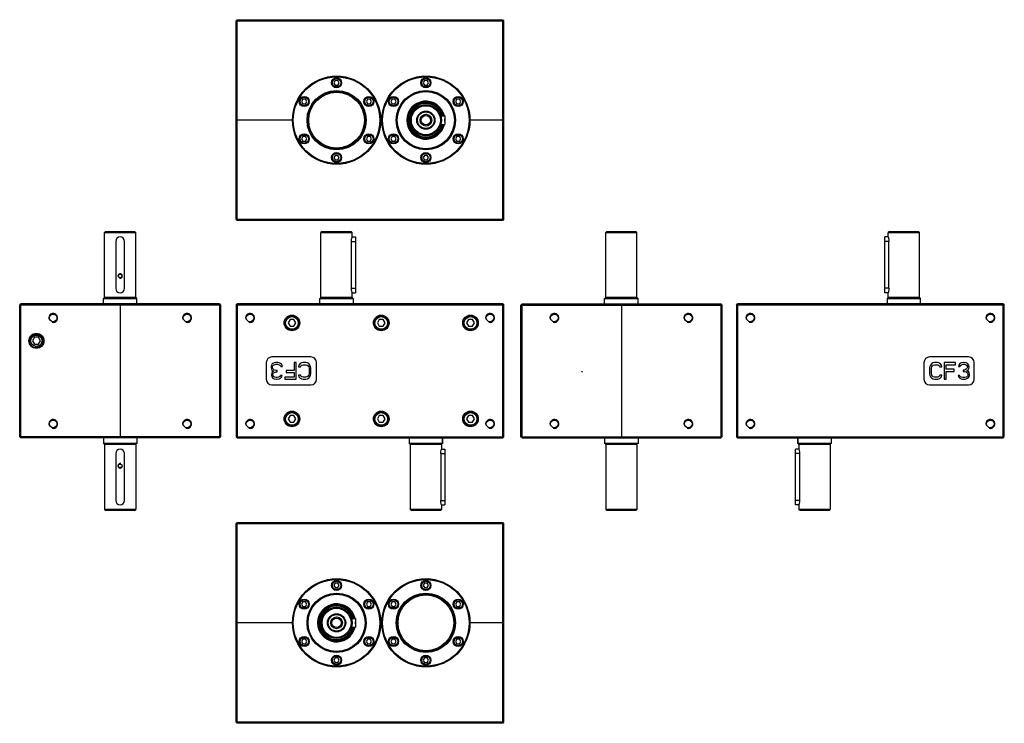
# Model space of a CAD drawing. Header units: millimetres. Extents: x -225 to 657, y -91 to 539.
import ezdxf

# ---------------------------------------------------------------- set-up
doc = ezdxf.new("R2010")
doc.units = ezdxf.units.MM
doc.header["$LTSCALE"] = 23.1
doc.layers.get('0').update_dxf_attribs({"linetype": 'CONTINUOUS'})
for name, color, linetype in [('ASSI', 7, 'CONTINUOUS'), ('NORMALIZZATI', 7, 'CONTINUOUS'), ('PRT_SUPERFICI', 7, 'CONTINUOUS')]:
    doc.layers.add(name, color=color, linetype=linetype)

msp = doc.modelspace()

# ---------------------------------------------------------------- linework, layer by layer
at = {"color": 7, "linetype": 'Continuous'}
for p, q in [((-31.51, 538.09), (-30.51, 539.09)), ((-30.51, 538.09), (-31.01, 538.59)), ((-30.51, 539.09), (207.49, 539.09)), ((208.49, 538.09), (207.49, 539.09)), ((207.49, 538.09), (207.99, 538.59)), ((-31.51, 360.09), (-31.51, 538.09)), ((-30.51, 360.09), (-30.51, 538.09)), ((-30.51, 538.09), (207.49, 538.09)), ((207.49, 360.09), (207.49, 538.09)), ((208.49, 360.09), (208.49, 538.09)), ((57.33, 484.59), (56.18, 482.59)), ((56.18, 482.59), (57.33, 480.59)), ((59.64, 484.59), (57.33, 484.59)), ((57.33, 480.59), (59.64, 480.59)), ((60.8, 482.59), (59.64, 484.59)), ((59.64, 480.59), (60.8, 482.59)), ((137.33, 484.59), (136.18, 482.59)), ((136.18, 482.59), (137.33, 480.59)), ((139.64, 484.59), (137.33, 484.59)), ((137.33, 480.59), (139.64, 480.59)), ((140.8, 482.59), (139.64, 484.59)), ((139.64, 480.59), (140.8, 482.59)), ((28.32, 467.84), (27.17, 465.84)), ((30.63, 467.84), (28.32, 467.84)), ((31.78, 465.84), (30.63, 467.84)), ((86.34, 467.84), (85.19, 465.84)), ((88.65, 467.84), (86.34, 467.84)), ((89.81, 465.84), (88.65, 467.84)), ((108.32, 467.84), (107.17, 465.84)), ((110.63, 467.84), (108.32, 467.84)), ((111.78, 465.84), (110.63, 467.84)), ((166.34, 467.84), (165.19, 465.84)), ((168.65, 467.84), (166.34, 467.84)), ((169.81, 465.84), (168.65, 467.84)), ((27.17, 465.84), (28.32, 463.84)), ((28.32, 463.84), (30.63, 463.84)), ((30.63, 463.84), (31.78, 465.84)), ((85.19, 465.84), (86.34, 463.84)), ((86.34, 463.84), (88.65, 463.84)), ((88.65, 463.84), (89.81, 465.84)), ((107.17, 465.84), (108.32, 463.84)), ((108.32, 463.84), (110.63, 463.84)), ((110.63, 463.84), (111.78, 465.84)), ((165.19, 465.84), (166.34, 463.84)), ((166.34, 463.84), (168.65, 463.84)), ((168.65, 463.84), (169.81, 465.84)), ((19.24, 449.09), (-31.51, 449.09)), ((99.24, 449.09), (97.74, 449.09)), ((208.49, 449.09), (177.74, 449.09)), ((28.32, 434.34), (27.17, 432.34)), ((27.17, 432.34), (28.32, 430.34)), ((30.63, 434.34), (28.32, 434.34)), ((31.78, 432.34), (30.63, 434.34)), ((30.63, 430.34), (31.78, 432.34)), ((86.34, 434.34), (85.19, 432.34)), ((85.19, 432.34), (86.34, 430.34)), ((88.65, 434.34), (86.34, 434.34)), ((89.81, 432.34), (88.65, 434.34)), ((88.65, 430.34), (89.81, 432.34)), ((108.32, 434.34), (107.17, 432.34)), ((107.17, 432.34), (108.32, 430.34)), ((110.63, 434.34), (108.32, 434.34)), ((111.78, 432.34), (110.63, 434.34)), ((110.63, 430.34), (111.78, 432.34)), ((166.34, 434.34), (165.19, 432.34)), ((165.19, 432.34), (166.34, 430.34)), ((168.65, 434.34), (166.34, 434.34)), ((169.81, 432.34), (168.65, 434.34)), ((168.65, 430.34), (169.81, 432.34)), ((28.32, 430.34), (30.63, 430.34)), ((86.34, 430.34), (88.65, 430.34)), ((108.32, 430.34), (110.63, 430.34)), ((166.34, 430.34), (168.65, 430.34)), ((57.33, 417.59), (56.18, 415.59)), ((56.18, 415.59), (57.33, 413.59)), ((59.64, 417.59), (57.33, 417.59)), ((60.8, 415.59), (59.64, 417.59)), ((59.64, 413.59), (60.8, 415.59)), ((137.33, 417.59), (136.18, 415.59)), ((136.18, 415.59), (137.33, 413.59)), ((139.64, 417.59), (137.33, 417.59)), ((140.8, 415.59), (139.64, 417.59)), ((139.64, 413.59), (140.8, 415.59)), ((57.33, 413.59), (59.64, 413.59)), ((137.33, 413.59), (139.64, 413.59)), ((-31.51, 360.09), (-30.51, 359.09)), ((-30.51, 360.09), (-31.01, 359.59)), ((207.49, 360.09), (-30.51, 360.09)), ((207.49, 359.09), (-30.51, 359.09)), ((207.49, 360.09), (207.99, 359.59)), ((207.49, 359.09), (208.49, 360.09)), ((-148.44, 349.5), (-149.44, 348.5)), ((-149.44, 348.5), (-121.44, 348.5)), ((-148.44, 349.5), (-122.44, 349.5)), ((-122.44, 349.5), (-121.44, 348.5)), ((45.49, 349.5), (44.49, 348.5)), ((44.49, 290.5), (44.49, 348.5)), ((44.49, 348.5), (72.49, 348.5)), ((45.49, 349.5), (71.49, 349.5)), ((71.49, 349.5), (72.49, 348.5)), ((72.49, 344.5), (72.49, 348.5)), ((300.65, 349.5), (299.65, 348.5)), ((299.65, 348.5), (327.65, 348.5)), ((300.65, 349.5), (326.65, 349.5)), ((326.65, 349.5), (327.65, 348.5)), ((553.78, 349.5), (552.78, 348.5)), ((552.78, 344.5), (552.78, 348.5)), ((552.78, 348.5), (580.78, 348.5)), ((553.78, 349.5), (579.78, 349.5)), ((579.78, 349.5), (580.78, 348.5)), ((580.78, 290.5), (580.78, 348.5)), ((71.9, 298.5), (71.9, 340.5)), ((553.36, 298.5), (553.36, 340.5)), ((72.49, 290.5), (72.49, 294.5)), ((552.78, 290.5), (552.78, 294.5)), ((-225.44, 283.5), (-224.44, 284.5)), ((-225.44, 165.5), (-225.44, 283.5)), ((-224.94, 284), (-224.44, 283.5)), ((-46.44, 284.5), (-224.44, 284.5)), ((-224.44, 165.5), (-224.44, 283.5)), ((-46.44, 283.5), (-224.44, 283.5)), ((-150.44, 284.5), (-150.44, 289.5)), ((-150.44, 289.5), (-120.44, 289.5)), ((-149.44, 290.5), (-121.44, 290.5)), ((-135.44, 284.5), (-135.44, 164.5)), ((-120.44, 284.5), (-120.44, 289.5)), ((-46.44, 284.5), (-45.44, 283.5)), ((-46.44, 283.5), (-45.94, 284)), ((-46.44, 283.5), (-46.44, 165.5)), ((-45.44, 283.5), (-45.44, 165.5)), ((-31.51, 283.5), (-30.51, 284.5)), ((-31.51, 283.5), (-31.51, 165.5)), ((-31.01, 284), (-30.51, 283.5)), ((207.49, 284.5), (-30.51, 284.5)), ((-30.51, 283.5), (-30.51, 165.5)), ((207.49, 283.5), (-30.51, 283.5)), ((43.49, 284.5), (43.49, 289.5)), ((43.49, 289.5), (73.49, 289.5)), ((44.49, 290.5), (72.49, 290.5)), ((73.49, 289.5), (73.49, 284.5)), ((207.49, 284.5), (208.49, 283.5)), ((207.49, 283.5), (207.99, 284)), ((207.49, 165.5), (207.49, 283.5)), ((208.49, 165.5), (208.49, 283.5)), ((224.65, 284.5), (223.65, 283.5)), ((223.65, 165.5), (223.65, 283.5)), ((224.65, 283.5), (224.15, 284)), ((224.65, 284.5), (402.65, 284.5)), ((224.65, 165.5), (224.65, 283.5)), ((224.65, 283.5), (402.65, 283.5)), ((298.65, 284.5), (298.65, 289.5)), ((298.65, 289.5), (328.65, 289.5)), ((299.65, 290.5), (327.65, 290.5)), ((313.65, 284.5), (313.65, 164.5)), ((328.65, 284.5), (328.65, 289.5)), ((402.65, 284.5), (403.65, 283.5)), ((402.65, 283.5), (403.15, 284)), ((402.65, 283.5), (402.65, 165.5)), ((403.65, 283.5), (403.65, 165.5)), ((416.78, 283.5), (417.78, 284.5)), ((416.78, 283.5), (416.78, 165.5)), ((417.28, 284), (417.78, 283.5)), ((655.78, 284.5), (417.78, 284.5)), ((417.78, 283.5), (417.78, 165.5)), ((655.78, 283.5), (417.78, 283.5)), ((551.78, 289.5), (551.78, 284.5)), ((551.78, 289.5), (581.78, 289.5)), ((552.78, 290.5), (580.78, 290.5)), ((581.78, 284.5), (581.78, 289.5)), ((655.78, 284.5), (656.78, 283.5)), ((656.28, 284), (655.78, 283.5)), ((655.78, 165.5), (655.78, 283.5)), ((656.78, 165.5), (656.78, 283.5)), ((16.76, 270.5), (15.02, 267.5)), ((15.02, 267.5), (16.76, 264.5)), ((20.22, 270.5), (16.76, 270.5)), ((21.95, 267.5), (20.22, 270.5)), ((20.22, 264.5), (21.95, 267.5)), ((96.76, 270.5), (95.02, 267.5)), ((95.02, 267.5), (96.76, 264.5)), ((100.22, 270.5), (96.76, 270.5)), ((101.95, 267.5), (100.22, 270.5)), ((100.22, 264.5), (101.95, 267.5)), ((176.76, 270.5), (175.02, 267.5)), ((175.02, 267.5), (176.76, 264.5)), ((180.22, 270.5), (176.76, 270.5)), ((181.95, 267.5), (180.22, 270.5)), ((180.22, 264.5), (181.95, 267.5)), ((16.76, 264.5), (20.22, 264.5)), ((96.76, 264.5), (100.22, 264.5)), ((176.76, 264.5), (180.22, 264.5)), ((0.05, 229.45), (-0.23, 228.49)), ((0.61, 230.4), (0.05, 229.45)), ((1.46, 231.04), (0.61, 230.4)), ((2.58, 231.68), (1.46, 231.04)), ((1.46, 229.13), (2.02, 229.77)), ((2.02, 229.77), (2.58, 230.09)), ((3.71, 232), (2.58, 231.68)), ((2.58, 230.09), (3.99, 230.4)), ((5.96, 232), (3.71, 232)), ((3.99, 230.4), (5.67, 230.4)), ((5.67, 230.4), (7.08, 230.09)), ((7.08, 231.68), (5.96, 232)), ((8.21, 231.04), (7.08, 231.68)), ((7.08, 230.09), (7.64, 229.77)), ((7.64, 229.77), (8.21, 229.13)), ((9.05, 230.4), (8.21, 231.04)), ((9.61, 229.45), (9.05, 230.4)), ((9.89, 228.49), (9.61, 229.45)), ((20.58, 232), (20.58, 224.98)), ((22.27, 232), (20.58, 232)), ((22.27, 217), (22.27, 232)), ((24.8, 229.77), (24.52, 228.17)), ((25.92, 231.04), (24.8, 229.77)), ((27.05, 231.68), (25.92, 231.04)), ((26.49, 229.13), (27.33, 229.77)), ((28.46, 232), (27.05, 231.68)), ((27.33, 229.77), (28.46, 230.09)), ((30.99, 232), (28.46, 232)), ((28.46, 230.09), (30.99, 230.09)), ((32.39, 231.68), (30.99, 232)), ((30.99, 230.09), (32.11, 229.77)), ((32.11, 229.77), (32.96, 229.13)), ((33.52, 231.04), (32.39, 231.68)), ((34.64, 229.77), (33.52, 231.04)), ((35.21, 228.49), (34.64, 229.77)), ((590.62, 229.77), (590.06, 228.49)), ((591.75, 231.04), (590.62, 229.77)), ((592.87, 231.68), (591.75, 231.04)), ((592.31, 229.13), (593.15, 229.77)), ((594.28, 232), (592.87, 231.68)), ((593.15, 229.77), (594.28, 230.09)), ((596.81, 232), (594.28, 232)), ((594.28, 230.09), (596.81, 230.09)), ((598.22, 231.68), (596.81, 232)), ((596.81, 230.09), (597.94, 229.77)), ((597.94, 229.77), (598.78, 229.13)), ((599.34, 231.04), (598.22, 231.68)), ((600.47, 229.77), (599.34, 231.04)), ((600.75, 228.17), (600.47, 229.77)), ((613.12, 232), (603, 232)), ((603, 232), (603, 217)), ((604.69, 230.09), (613.12, 230.09)), ((604.69, 225.94), (604.69, 230.09)), ((613.12, 230.09), (613.12, 232)), ((615.94, 229.77), (615.65, 228.49)), ((617.06, 231.04), (615.94, 229.77)), ((618.19, 231.68), (617.06, 231.04)), ((617.06, 228.49), (617.62, 229.45)), ((617.62, 229.45), (618.47, 230.09)), ((620.15, 232), (618.19, 231.68)), ((618.47, 230.09), (619.87, 230.4)), ((619.87, 230.4), (621, 230.4)), ((620.72, 232), (620.15, 232)), ((622.69, 231.68), (620.72, 232)), ((621, 230.4), (622.4, 230.09)), ((622.4, 230.09), (623.25, 229.45)), ((623.81, 231.04), (622.69, 231.68)), ((623.25, 229.45), (623.81, 228.49)), ((624.94, 229.77), (623.81, 231.04)), ((625.22, 228.49), (624.94, 229.77)), ((-0.23, 228.49), (-0.23, 227.21)), ((-0.23, 227.21), (0.05, 225.94)), ((0.05, 225.94), (0.61, 224.98)), ((0.33, 222.43), (0.05, 221.15)), ((0.05, 221.15), (0.05, 220.51)), ((0.89, 223.38), (0.33, 222.43)), ((0.61, 224.98), (2.02, 224.34)), ((2.02, 224.34), (0.89, 223.38)), ((1.17, 228.49), (1.46, 229.13)), ((1.17, 227.21), (1.17, 228.49)), ((1.74, 225.94), (1.17, 227.21)), ((1.46, 221.15), (2.02, 222.43)), ((1.46, 220.51), (1.46, 221.15)), ((2.58, 225.3), (1.74, 225.94)), ((2.02, 222.43), (2.58, 223.06)), ((4.27, 224.98), (2.58, 225.3)), ((2.58, 223.06), (4.27, 223.7)), ((5.39, 224.98), (4.27, 224.98)), ((4.27, 223.7), (5.39, 223.7)), ((5.39, 223.7), (5.39, 224.98)), ((8.21, 229.13), (8.49, 228.49)), ((8.49, 228.49), (9.89, 228.49)), ((13.27, 224.98), (13.27, 223.06)), ((20.58, 224.98), (13.27, 224.98)), ((13.27, 223.06), (20.58, 223.06)), ((20.58, 223.06), (20.58, 218.92)), ((24.52, 228.17), (26.21, 228.17)), ((24.52, 220.83), (24.8, 219.23)), ((26.21, 220.83), (24.52, 220.83)), ((26.21, 228.17), (26.49, 229.13)), ((26.49, 219.87), (26.21, 220.83)), ((32.96, 229.13), (33.52, 228.17)), ((33.52, 220.83), (32.96, 219.87)), ((33.52, 228.17), (33.8, 226.89)), ((33.8, 222.11), (33.52, 220.83)), ((33.8, 226.89), (33.8, 222.11)), ((35.49, 226.89), (35.21, 228.49)), ((35.21, 220.51), (35.49, 222.11)), ((35.49, 222.11), (35.49, 226.89)), ((590.06, 228.49), (589.78, 226.89)), ((589.78, 226.89), (589.78, 222.11)), ((589.78, 222.11), (590.06, 220.51)), ((591.47, 226.89), (591.75, 228.17)), ((591.47, 222.11), (591.47, 226.89)), ((591.75, 220.83), (591.47, 222.11)), ((591.75, 228.17), (592.31, 229.13)), ((592.31, 219.87), (591.75, 220.83)), ((598.78, 229.13), (599.06, 228.17)), ((599.06, 220.83), (598.78, 219.87)), ((599.06, 228.17), (600.75, 228.17)), ((600.75, 220.83), (599.06, 220.83)), ((600.47, 219.23), (600.75, 220.83)), ((612, 225.94), (604.69, 225.94)), ((604.69, 224.02), (612, 224.02)), ((604.69, 217), (604.69, 224.02)), ((612, 224.02), (612, 225.94)), ((615.65, 228.49), (617.06, 228.49)), ((621, 225.3), (619.87, 225.3)), ((619.87, 225.3), (619.87, 224.02)), ((619.87, 224.02), (621, 224.02)), ((622.69, 225.94), (621, 225.3)), ((621, 224.02), (622.69, 223.7)), ((623.25, 226.58), (622.69, 225.94)), ((622.69, 223.7), (623.53, 223.06)), ((623.81, 227.85), (623.25, 226.58)), ((623.25, 224.66), (624.37, 225.62)), ((624.65, 224.02), (623.25, 224.66)), ((623.53, 223.06), (624.09, 221.79)), ((623.81, 228.49), (623.81, 227.85)), ((624.09, 221.79), (624.09, 220.51)), ((624.37, 225.62), (624.94, 226.58)), ((625.22, 223.06), (624.65, 224.02)), ((624.94, 226.58), (625.22, 227.85)), ((625.22, 227.85), (625.22, 228.49)), ((625.5, 221.79), (625.22, 223.06)), ((625.5, 220.51), (625.5, 221.79)), ((0.05, 220.51), (0.33, 219.23)), ((0.33, 219.23), (1.46, 217.96)), ((2.02, 219.55), (1.46, 220.51)), ((1.46, 217.96), (2.58, 217.32)), ((2.86, 218.92), (2.02, 219.55)), ((2.58, 217.32), (4.55, 217)), ((4.27, 218.6), (2.86, 218.92)), ((5.39, 218.6), (4.27, 218.6)), ((4.55, 217), (5.11, 217)), ((5.11, 217), (7.08, 217.32)), ((6.8, 218.92), (5.39, 218.6)), ((7.64, 219.55), (6.8, 218.92)), ((7.08, 217.32), (8.21, 217.96)), ((8.21, 220.51), (7.64, 219.55)), ((9.61, 220.51), (8.21, 220.51)), ((8.21, 217.96), (9.33, 219.23)), ((9.33, 219.23), (9.61, 220.51)), ((12.14, 218.92), (12.14, 217)), ((20.58, 218.92), (12.14, 218.92)), ((12.14, 217), (22.27, 217)), ((24.8, 219.23), (25.92, 217.96)), ((25.92, 217.96), (27.05, 217.32)), ((27.33, 219.23), (26.49, 219.87)), ((27.05, 217.32), (28.46, 217)), ((28.46, 218.92), (27.33, 219.23)), ((30.99, 218.92), (28.46, 218.92)), ((28.46, 217), (30.99, 217)), ((32.11, 219.23), (30.99, 218.92)), ((30.99, 217), (32.39, 217.32)), ((32.96, 219.87), (32.11, 219.23)), ((32.39, 217.32), (33.52, 217.96)), ((33.52, 217.96), (34.64, 219.23)), ((34.64, 219.23), (35.21, 220.51)), ((590.06, 220.51), (590.62, 219.23)), ((590.62, 219.23), (591.75, 217.96)), ((591.75, 217.96), (592.87, 217.32)), ((593.15, 219.23), (592.31, 219.87)), ((592.87, 217.32), (594.28, 217)), ((594.28, 218.92), (593.15, 219.23)), ((596.81, 218.92), (594.28, 218.92)), ((594.28, 217), (596.81, 217)), ((597.94, 219.23), (596.81, 218.92)), ((596.81, 217), (598.22, 217.32)), ((598.78, 219.87), (597.94, 219.23)), ((598.22, 217.32), (599.34, 217.96)), ((599.34, 217.96), (600.47, 219.23)), ((603, 217), (604.69, 217)), ((616.78, 220.51), (615.37, 220.51)), ((615.37, 220.51), (615.65, 219.55)), ((615.65, 219.55), (616.22, 218.6)), ((616.22, 218.6), (617.06, 217.96)), ((617.06, 219.87), (616.78, 220.51)), ((617.62, 219.23), (617.06, 219.87)), ((617.06, 217.96), (618.19, 217.32)), ((618.19, 218.92), (617.62, 219.23)), ((619.59, 218.6), (618.19, 218.92)), ((618.19, 217.32), (619.31, 217)), ((619.31, 217), (621.56, 217)), ((621.28, 218.6), (619.59, 218.6)), ((622.69, 218.92), (621.28, 218.6)), ((621.56, 217), (622.69, 217.32)), ((623.25, 219.23), (622.69, 218.92)), ((622.69, 217.32), (623.81, 217.96)), ((623.81, 219.87), (623.25, 219.23)), ((624.09, 220.51), (623.81, 219.87)), ((623.81, 217.96), (624.65, 218.6)), ((624.65, 218.6), (625.22, 219.55)), ((625.22, 219.55), (625.5, 220.51)), ((16.76, 184.5), (15.02, 181.5)), ((15.02, 181.5), (16.76, 178.5)), ((20.22, 184.5), (16.76, 184.5)), ((16.76, 178.5), (20.22, 178.5)), ((21.95, 181.5), (20.22, 184.5)), ((20.22, 178.5), (21.95, 181.5)), ((96.76, 184.5), (95.02, 181.5)), ((95.02, 181.5), (96.76, 178.5)), ((100.22, 184.5), (96.76, 184.5)), ((96.76, 178.5), (100.22, 178.5)), ((101.95, 181.5), (100.22, 184.5)), ((100.22, 178.5), (101.95, 181.5)), ((176.76, 184.5), (175.02, 181.5)), ((175.02, 181.5), (176.76, 178.5)), ((180.22, 184.5), (176.76, 184.5)), ((176.76, 178.5), (180.22, 178.5)), ((181.95, 181.5), (180.22, 184.5)), ((180.22, 178.5), (181.95, 181.5)), ((-224.44, 164.5), (-225.44, 165.5)), ((-224.44, 165.5), (-224.94, 165)), ((-46.44, 165.5), (-224.44, 165.5)), ((-46.44, 164.5), (-224.44, 164.5)), ((-120.44, 159.5), (-150.44, 159.5)), ((-45.94, 165), (-46.44, 165.5)), ((-46.44, 164.5), (-45.44, 165.5)), ((-30.51, 164.5), (-31.51, 165.5)), ((-31.01, 165), (-30.51, 165.5)), ((-30.51, 165.5), (207.49, 165.5)), ((-30.51, 164.5), (207.49, 164.5)), ((123.49, 164.5), (123.49, 159.5)), ((153.49, 159.5), (123.49, 159.5)), ((153.49, 159.5), (153.49, 164.5)), ((207.99, 165), (207.49, 165.5)), ((207.49, 164.5), (208.49, 165.5)), ((224.65, 164.5), (223.65, 165.5)), ((224.65, 165.5), (224.15, 165)), ((224.65, 165.5), (402.65, 165.5)), ((224.65, 164.5), (402.65, 164.5)), ((328.65, 159.5), (298.65, 159.5)), ((402.65, 165.5), (403.15, 165)), ((402.65, 164.5), (403.65, 165.5)), ((417.78, 164.5), (416.78, 165.5)), ((417.78, 165.5), (417.28, 165)), ((417.78, 165.5), (655.78, 165.5)), ((417.78, 164.5), (655.78, 164.5)), ((471.78, 159.5), (471.78, 164.5)), ((501.78, 159.5), (471.78, 159.5)), ((501.78, 164.5), (501.78, 159.5)), ((656.28, 165), (655.78, 165.5)), ((655.78, 164.5), (656.78, 165.5)), ((-121.44, 158.5), (-149.44, 158.5)), ((152.49, 158.5), (124.49, 158.5)), ((124.49, 158.5), (124.49, 100.5)), ((151.9, 150.5), (151.9, 108.5)), ((152.49, 158.5), (152.49, 154.5)), ((327.65, 158.5), (299.65, 158.5)), ((472.78, 158.5), (472.78, 154.5)), ((500.78, 158.5), (472.78, 158.5)), ((473.36, 150.5), (473.36, 108.5)), ((500.78, 158.5), (500.78, 100.5)), ((-121.44, 100.5), (-149.44, 100.5)), ((-148.44, 99.5), (-149.44, 100.5)), ((-122.44, 99.5), (-148.44, 99.5)), ((-122.44, 99.5), (-121.44, 100.5)), ((152.49, 100.5), (124.49, 100.5)), ((125.49, 99.5), (124.49, 100.5)), ((151.49, 99.5), (125.49, 99.5)), ((151.49, 99.5), (152.49, 100.5)), ((152.49, 104.5), (152.49, 100.5)), ((327.65, 100.5), (299.65, 100.5)), ((300.65, 99.5), (299.65, 100.5)), ((326.65, 99.5), (300.65, 99.5)), ((326.65, 99.5), (327.65, 100.5)), ((472.78, 104.5), (472.78, 100.5)), ((473.78, 99.5), (472.78, 100.5)), ((500.78, 100.5), (472.78, 100.5)), ((499.78, 99.5), (473.78, 99.5)), ((499.78, 99.5), (500.78, 100.5)), ((-31.51, 87.87), (-30.51, 88.87)), ((-30.51, 87.87), (-31.01, 88.37)), ((-30.51, 88.87), (207.49, 88.87)), ((208.49, 87.87), (207.49, 88.87)), ((207.49, 87.87), (207.99, 88.37)), ((-31.51, -90.13), (-31.51, 87.87)), ((-30.51, -90.13), (-30.51, 87.87)), ((-30.51, 87.87), (207.49, 87.87)), ((207.49, -90.13), (207.49, 87.87)), ((208.49, -90.13), (208.49, 87.87)), ((57.33, 34.37), (56.18, 32.37)), ((56.18, 32.37), (57.33, 30.37)), ((59.64, 34.37), (57.33, 34.37)), ((57.33, 30.37), (59.64, 30.37)), ((60.8, 32.37), (59.64, 34.37)), ((59.64, 30.37), (60.8, 32.37)), ((137.33, 34.37), (136.18, 32.37)), ((136.18, 32.37), (137.33, 30.37)), ((139.64, 34.37), (137.33, 34.37)), ((137.33, 30.37), (139.64, 30.37)), ((140.8, 32.37), (139.64, 34.37)), ((139.64, 30.37), (140.8, 32.37)), ((28.32, 17.62), (27.17, 15.62)), ((27.17, 15.62), (28.32, 13.62)), ((30.63, 17.62), (28.32, 17.62)), ((28.32, 13.62), (30.63, 13.62)), ((31.78, 15.62), (30.63, 17.62)), ((30.63, 13.62), (31.78, 15.62)), ((86.34, 17.62), (85.19, 15.62)), ((85.19, 15.62), (86.34, 13.62)), ((88.65, 17.62), (86.34, 17.62)), ((86.34, 13.62), (88.65, 13.62)), ((89.81, 15.62), (88.65, 17.62)), ((88.65, 13.62), (89.81, 15.62)), ((108.32, 17.62), (107.17, 15.62)), ((107.17, 15.62), (108.32, 13.62)), ((110.63, 17.62), (108.32, 17.62)), ((108.32, 13.62), (110.63, 13.62)), ((111.78, 15.62), (110.63, 17.62)), ((110.63, 13.62), (111.78, 15.62)), ((166.34, 17.62), (165.19, 15.62)), ((165.19, 15.62), (166.34, 13.62)), ((168.65, 17.62), (166.34, 17.62)), ((166.34, 13.62), (168.65, 13.62)), ((169.81, 15.62), (168.65, 17.62)), ((168.65, 13.62), (169.81, 15.62)), ((19.24, -1.13), (-31.51, -1.13)), ((99.24, -1.13), (97.74, -1.13)), ((208.49, -1.13), (177.74, -1.13)), ((28.32, -15.88), (27.17, -17.88)), ((30.63, -15.88), (28.32, -15.88)), ((31.78, -17.88), (30.63, -15.88)), ((86.34, -15.88), (85.19, -17.88)), ((88.65, -15.88), (86.34, -15.88)), ((89.81, -17.88), (88.65, -15.88)), ((108.32, -15.88), (107.17, -17.88)), ((110.63, -15.88), (108.32, -15.88)), ((111.78, -17.88), (110.63, -15.88)), ((166.34, -15.88), (165.19, -17.88)), ((168.65, -15.88), (166.34, -15.88)), ((169.81, -17.88), (168.65, -15.88)), ((27.17, -17.88), (28.32, -19.88)), ((28.32, -19.88), (30.63, -19.88)), ((30.63, -19.88), (31.78, -17.88)), ((85.19, -17.88), (86.34, -19.88)), ((86.34, -19.88), (88.65, -19.88)), ((88.65, -19.88), (89.81, -17.88)), ((107.17, -17.88), (108.32, -19.88)), ((108.32, -19.88), (110.63, -19.88)), ((110.63, -19.88), (111.78, -17.88)), ((165.19, -17.88), (166.34, -19.88)), ((166.34, -19.88), (168.65, -19.88)), ((168.65, -19.88), (169.81, -17.88)), ((57.33, -32.63), (56.18, -34.63)), ((56.18, -34.63), (57.33, -36.63)), ((59.64, -32.63), (57.33, -32.63)), ((60.8, -34.63), (59.64, -32.63)), ((59.64, -36.63), (60.8, -34.63)), ((137.33, -32.63), (136.18, -34.63)), ((136.18, -34.63), (137.33, -36.63)), ((139.64, -32.63), (137.33, -32.63)), ((140.8, -34.63), (139.64, -32.63)), ((139.64, -36.63), (140.8, -34.63)), ((57.33, -36.63), (59.64, -36.63)), ((137.33, -36.63), (139.64, -36.63)), ((-31.51, -90.13), (-30.51, -91.13)), ((-30.51, -90.13), (-31.01, -90.63)), ((207.49, -90.13), (-30.51, -90.13)), ((207.49, -91.13), (-30.51, -91.13)), ((207.49, -90.13), (207.99, -90.63)), ((207.49, -91.13), (208.49, -90.13))]:
    msp.add_line(p, q, dxfattribs=at)
for centre, radius in [((58.49, 449.09), 39.5), ((58.49, 449.09), 39.25), ((58.49, 449.09), 38.75), ((58.49, 482.59), 4.25), ((58.49, 482.59), 3.75), ((138.49, 449.09), 39.5), ((138.49, 449.09), 39.25), ((138.49, 449.09), 38.75), ((138.49, 482.59), 4.25), ((138.49, 482.59), 3.75), ((29.48, 465.84), 4.25), ((29.48, 465.84), 3.75), ((58.49, 449.09), 26.47), ((58.49, 449.09), 26), ((87.5, 465.84), 4.25), ((87.5, 465.84), 3.75), ((109.48, 465.84), 4.25), ((109.48, 465.84), 3.75), ((138.49, 449.09), 26.47), ((138.49, 449.09), 26), ((138.49, 449.09), 25.6), ((167.5, 465.84), 4.25), ((167.5, 465.84), 3.75), ((138.49, 449.09), 14), ((138.49, 449.09), 13), ((138.49, 449.09), 8.15), ((138.49, 449.09), 7.45), ((138.49, 449.09), 5.25), ((138.49, 449.09), 4.25), ((29.48, 432.34), 4.25), ((29.48, 432.34), 3.75), ((87.5, 432.34), 4.25), ((87.5, 432.34), 3.75), ((109.48, 432.34), 4.25), ((109.48, 432.34), 3.75), ((167.5, 432.34), 4.25), ((167.5, 432.34), 3.75), ((58.49, 415.59), 4.25), ((58.49, 415.59), 3.75), ((138.49, 415.59), 4.25), ((138.49, 415.59), 3.75), ((18.49, 267.5), 6.5), ((98.49, 267.5), 6.5), ((178.49, 267.5), 6.5), ((18.49, 267.5), 5.7), ((98.49, 267.5), 5.7), ((178.49, 267.5), 5.7), ((18.49, 181.5), 6.5), ((18.49, 181.5), 5.7), ((98.49, 181.5), 6.5), ((98.49, 181.5), 5.7), ((178.49, 181.5), 6.5), ((178.49, 181.5), 5.7), ((58.49, -1.13), 39.5), ((58.49, -1.13), 39.25), ((58.49, -1.13), 38.75), ((58.49, 32.37), 4.25), ((58.49, 32.37), 3.75), ((138.49, -1.13), 39.5), ((138.49, -1.13), 39.25), ((138.49, -1.13), 38.75), ((138.49, 32.37), 4.25), ((138.49, 32.37), 3.75), ((29.48, 15.62), 4.25), ((29.48, 15.62), 3.75), ((58.49, -1.13), 26.47), ((58.49, -1.13), 26), ((58.49, -1.13), 25.6), ((87.5, 15.62), 4.25), ((87.5, 15.62), 3.75), ((109.48, 15.62), 4.25), ((109.48, 15.62), 3.75), ((138.49, -1.13), 26.47), ((138.49, -1.13), 26), ((167.5, 15.62), 4.25), ((167.5, 15.62), 3.75), ((58.49, -1.13), 14), ((58.49, -1.13), 13), ((58.49, -1.13), 8.15), ((58.49, -1.13), 7.45), ((58.49, -1.13), 5.25), ((58.49, -1.13), 4.25), ((29.48, -17.88), 4.25), ((29.48, -17.88), 3.75), ((87.5, -17.88), 4.25), ((87.5, -17.88), 3.75), ((109.48, -17.88), 4.25), ((109.48, -17.88), 3.75), ((167.5, -17.88), 4.25), ((167.5, -17.88), 3.75), ((58.49, -34.63), 4.25), ((58.49, -34.63), 3.75), ((138.49, -34.63), 4.25), ((138.49, -34.63), 3.75)]:
    msp.add_circle(centre, radius, dxfattribs=at)
for centre, radius, start, end in [((138.49, 449.09), 16.58, 13.96635, 346.03365), ((138.49, 449.09), 15.84, 14.63847, 345.36153), ((138.49, 449.09), 15, 15.47941, 344.52059), ((-150.44, 290.5), 1, 270, 360), ((-120.44, 290.5), 1, 180, 270), ((43.49, 290.5), 1, 270, 360), ((73.49, 290.5), 1, 180, 270), ((298.65, 290.5), 1, 270, 360), ((328.65, 290.5), 1, 180, 270), ((551.78, 290.5), 1, 270, 360), ((581.78, 290.5), 1, 180, 270), ((-150.44, 158.5), 1, 0, 90), ((-120.44, 158.5), 1, 90, 180), ((123.49, 158.5), 1, 0, 90), ((153.49, 158.5), 1, 90, 180), ((298.65, 158.5), 1, 0, 90), ((328.65, 158.5), 1, 90, 180), ((471.78, 158.5), 1, 0, 90), ((501.78, 158.5), 1, 90, 180), ((58.49, -1.13), 16.58, 13.96635, 346.03365), ((58.49, -1.13), 15.84, 14.63847, 345.36153), ((58.49, -1.13), 15, 15.47941, 344.52059)]:
    msp.add_arc(centre, radius, start, end, dxfattribs=at)
at = {"color": 2, "linetype": 'Continuous'}
for centre, radius, start, end in [((138.49, 449.09), 5, 255, 195), ((-135.44, 309.5), 2, 255, 195), ((-195.44, 272), 4, 255, 195), ((-75.44, 272), 4, 255, 195), ((-19.01, 272), 4, 255, 195), ((195.99, 272), 4, 255, 195), ((253.65, 272), 4, 255, 195), ((373.65, 272), 4, 255, 195), ((429.28, 272), 4, 255, 195), ((644.28, 272), 4, 255, 195), ((-210.44, 251.5), 5.8, 255, 195), ((-195.44, 177), 4, 255, 195), ((-75.44, 177), 4, 255, 195), ((-19.01, 177), 4, 255, 195), ((195.99, 177), 4, 255, 195), ((253.65, 177), 4, 255, 195), ((373.65, 177), 4, 255, 195), ((429.28, 177), 4, 255, 195), ((644.28, 177), 4, 255, 195), ((-135.44, 139.5), 2, 75, 15), ((58.49, -1.13), 5, 255, 195)]:
    msp.add_arc(centre, radius, start, end, dxfattribs=at)
at = {"color": 7, "linetype": 'Continuous'}
for points, knots in [([(71.9, 340.5), (71.9, 341.45), (72.05, 342.8), (72.38, 344.11), (72.49, 344.5)], [0, 0, 0, 0, 0.702037, 1, 1, 1, 1]), ([(552.78, 344.5), (552.89, 344.11), (553.21, 342.8), (553.36, 341.45), (553.36, 340.5)], [0, 0, 0, 0, 0.297961, 1, 1, 1, 1]), ([(72.49, 294.5), (72.38, 294.89), (72.05, 296.2), (71.9, 297.55), (71.9, 298.5)], [0, 0, 0, 0, 0.297961, 1, 1, 1, 1]), ([(553.36, 298.5), (553.36, 297.55), (553.21, 296.2), (552.89, 294.89), (552.78, 294.5)], [0, 0, 0, 0, 0.702037, 1, 1, 1, 1]), ([(151.9, 150.5), (151.9, 151.45), (152.05, 152.8), (152.38, 154.11), (152.49, 154.5)], [0, 0, 0, 0, 0.702036, 1, 1, 1, 1]), ([(472.78, 154.5), (472.89, 154.11), (473.21, 152.8), (473.36, 151.45), (473.36, 150.5)], [0, 0, 0, 0, 0.29796, 1, 1, 1, 1]), ([(152.49, 104.5), (152.38, 104.89), (152.05, 106.2), (151.9, 107.55), (151.9, 108.5)], [0, 0, 0, 0, 0.297961, 1, 1, 1, 1]), ([(473.36, 108.5), (473.36, 107.55), (473.21, 106.2), (472.89, 104.89), (472.78, 104.5)], [0, 0, 0, 0, 0.702037, 1, 1, 1, 1])]:
    msp.add_open_spline(points, degree=3, knots=knots, dxfattribs=at)
at = {"layer": 'ASSI', "color": 7, "linetype": 'Continuous'}
for p, q in [((-149.44, 290.5), (-149.44, 348.5)), ((-121.44, 290.5), (-121.44, 348.5)), ((44.49, 290.5), (44.49, 348.5)), ((299.65, 290.5), (299.65, 348.5)), ((327.65, 290.5), (327.65, 348.5)), ((580.78, 290.5), (580.78, 348.5)), ((72.49, 290.5), (72.49, 294.5)), ((552.78, 290.5), (552.78, 294.5)), ((-4.51, 232), (-4.51, 217)), ((35.49, 237), (0.49, 237)), ((40.49, 217), (40.49, 232)), ((584.78, 232), (584.78, 217)), ((624.78, 237), (589.78, 237)), ((629.78, 217), (629.78, 232)), ((0.49, 212), (35.49, 212)), ((589.78, 212), (624.78, 212)), ((-150.44, 164.5), (-150.44, 159.5)), ((-120.44, 164.5), (-120.44, 159.5)), ((123.49, 164.5), (123.49, 159.5)), ((153.49, 164.5), (153.49, 159.5)), ((298.65, 164.5), (298.65, 159.5)), ((328.65, 164.5), (328.65, 159.5)), ((471.78, 164.5), (471.78, 159.5)), ((501.78, 164.5), (501.78, 159.5)), ((-149.44, 158.5), (-149.44, 100.5)), ((-121.44, 158.5), (-121.44, 100.5)), ((124.49, 158.5), (124.49, 100.5)), ((152.49, 158.5), (152.49, 154.5)), ((299.65, 158.5), (299.65, 100.5)), ((327.65, 158.5), (327.65, 100.5)), ((472.78, 158.5), (472.78, 154.5)), ((500.78, 158.5), (500.78, 100.5)), ((152.49, 104.5), (152.49, 100.5)), ((472.78, 104.5), (472.78, 100.5))]:
    msp.add_line(p, q, dxfattribs=at)
for centre, radius in [((58.49, 482.59), 4.5), ((138.49, 482.59), 4.5), ((29.48, 465.84), 4.5), ((87.5, 465.84), 4.5), ((109.48, 465.84), 4.5), ((167.5, 465.84), 4.5), ((29.48, 432.34), 4.5), ((87.5, 432.34), 4.5), ((109.48, 432.34), 4.5), ((167.5, 432.34), 4.5), ((58.49, 415.59), 4.5), ((138.49, 415.59), 4.5), ((-195.44, 272), 3.4), ((-75.44, 272), 3.4), ((-19.01, 272), 3.4), ((18.49, 267.5), 7), ((98.49, 267.5), 7), ((178.49, 267.5), 7), ((195.99, 272), 3.4), ((253.65, 272), 3.4), ((373.65, 272), 3.4), ((429.28, 272), 3.4), ((644.28, 272), 3.4), ((-210.44, 251.5), 6.75), ((18.49, 181.5), 7), ((98.49, 181.5), 7), ((178.49, 181.5), 7), ((-195.44, 177), 3.4), ((-75.44, 177), 3.4), ((-19.01, 177), 3.4), ((195.99, 177), 3.4), ((253.65, 177), 3.4), ((373.65, 177), 3.4), ((429.28, 177), 3.4), ((644.28, 177), 3.4), ((58.49, 32.37), 4.5), ((138.49, 32.37), 4.5), ((29.48, 15.62), 4.5), ((87.5, 15.62), 4.5), ((109.48, 15.62), 4.5), ((167.5, 15.62), 4.5), ((29.48, -17.88), 4.5), ((87.5, -17.88), 4.5), ((109.48, -17.88), 4.5), ((167.5, -17.88), 4.5), ((58.49, -34.63), 4.5), ((138.49, -34.63), 4.5)]:
    msp.add_circle(centre, radius, dxfattribs=at)
for centre, start, end in [((0.49, 232), 90, 180), ((35.49, 232), 0, 90), ((589.78, 232), 90, 180), ((624.78, 232), 0, 90), ((0.49, 217), 180, 270), ((35.49, 217), 270, 360), ((589.78, 217), 180, 270), ((624.78, 217), 270, 360)]:
    msp.add_arc(centre, 5, start, end, dxfattribs=at)
at = {"layer": 'NORMALIZZATI', "color": 7, "linetype": 'Continuous'}
for p, q in [((151.9, 453.09), (155.49, 453.09)), ((155.49, 453.09), (155.49, 445.09)), ((151.9, 445.09), (155.49, 445.09)), ((72.49, 344.5), (75.49, 344.5)), ((75.49, 344.5), (75.49, 294.5)), ((549.78, 294.5), (549.78, 344.5)), ((552.78, 344.5), (549.78, 344.5)), ((-139.44, 340.5), (-139.44, 298.5)), ((-131.44, 298.5), (-131.44, 340.5)), ((71.9, 340.5), (75.49, 340.5)), ((553.36, 340.5), (549.78, 340.5)), ((71.9, 298.5), (75.49, 298.5)), ((72.49, 294.5), (75.49, 294.5)), ((553.36, 298.5), (549.78, 298.5)), ((552.78, 294.5), (549.78, 294.5)), ((-212.27, 254.68), (-214.11, 251.5)), ((-214.11, 251.5), (-212.27, 248.33)), ((-208.61, 254.68), (-212.27, 254.68)), ((-212.27, 248.33), (-208.61, 248.33)), ((-206.77, 251.5), (-208.61, 254.68)), ((-208.61, 248.33), (-206.77, 251.5)), ((-139.44, 150.5), (-139.44, 108.5)), ((-131.44, 108.5), (-131.44, 150.5)), ((151.9, 150.5), (155.49, 150.5)), ((152.49, 154.5), (155.49, 154.5)), ((155.49, 154.5), (155.49, 104.5)), ((472.78, 154.5), (469.78, 154.5)), ((469.78, 104.5), (469.78, 154.5)), ((473.36, 150.5), (469.78, 150.5)), ((151.9, 108.5), (155.49, 108.5)), ((473.36, 108.5), (469.78, 108.5)), ((152.49, 104.5), (155.49, 104.5)), ((472.78, 104.5), (469.78, 104.5)), ((71.9, 2.87), (75.49, 2.87)), ((75.49, 2.87), (75.49, -5.13)), ((71.9, -5.13), (75.49, -5.13))]:
    msp.add_line(p, q, dxfattribs=at)
for centre, radius in [((58.49, 449.09), 24.95), ((-135.44, 309.5), 1.6), ((-210.44, 251.5), 6.58), ((-210.44, 251.5), 5.02), ((-135.44, 139.5), 1.6), ((138.49, -1.13), 24.95)]:
    msp.add_circle(centre, radius, dxfattribs=at)
for centre, radius, start, end in [((138.49, 449.09), 17.04, 13.57925, 346.42075), ((138.49, 449.09), 17.04, 356.25431, 3.74569), ((-135.44, 340.5), 4, 0, 180), ((-135.44, 298.5), 4, 180, 360), ((-135.44, 150.5), 4, 0, 180), ((-135.44, 108.5), 4, 180, 360), ((58.49, -1.13), 17.04, 13.57925, 346.42075), ((58.49, -1.13), 17.04, 356.25431, 3.74569)]:
    msp.add_arc(centre, radius, start, end, dxfattribs=at)
at = {"layer": 'PRT_SUPERFICI', "color": 2, "linetype": 'Continuous'}
msp.add_line((278.15, 223.5), (278.79, 224.15), dxfattribs=at)

doc.saveas('drawing.dxf')
